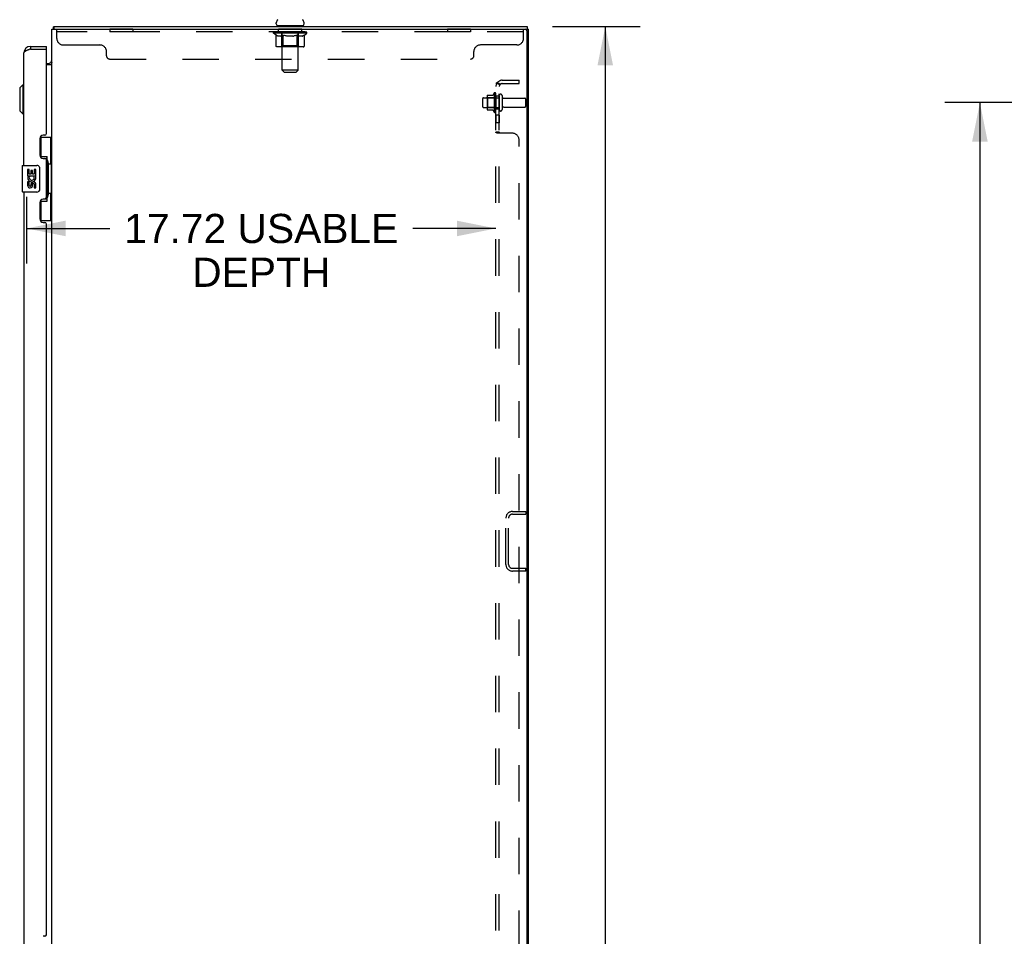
# Model space of a CAD drawing. Header units: inches. Extents: x 0 to 250, y 0 to 162.
# Tile 18 of 21: x 130 to 167, y 88 to 122. Entities that reach past the tile are written whole.
import ezdxf

# ---------------------------------------------------------------- set-up
doc = ezdxf.new("R2010")
doc.units = ezdxf.units.IN
doc.header["$LTSCALE"] = 13.735038
doc.header["$MEASUREMENT"] = 0
doc.linetypes.add('HIDDEN', pattern=[0.2, 0.1, -0.1])
doc.layers.get('0').update_dxf_attribs({"linetype": 'CONTINUOUS'})
for name, color, linetype in [('02___PRT_ALL_AXES', 7, 'CONTINUOUS'), ('DEFAULT_2', 8, 'HIDDEN'), ('DIMENSIONS', 7, 'CONTINUOUS')]:
    doc.layers.add(name, color=color, linetype=linetype)
doc.styles.get("Standard").update_dxf_attribs({"font": 'arial.ttf'})
doc.dimstyles.new('DIMSTYLE_1', dxfattribs={"dimtxt": 1.101741, "dimasz": 1.468988, "dimexe": 0.09, "dimexo": 0.07, "dimgap": 0.0375, "dimtad": 0, "dimtih": 1, "dimtoh": 1, "dimzin": 4, "dimdsep": 46, "dimtxsty": 'Standard', "dimblk": '_FILLED', "dimblk1": '_FILLED', "dimblk2": '_FILLED', "dimcen": 0.09, "dimazin": 1, "dimtfac": 1, "dimtdec": 3, "dimtofl": 0, "dimtmove": 0, "dimatfit": 3, "dimldrblk": '_FILLED', "dimfxl": 1, "dimtolj": 1, "dimtzin": 4, "dimarcsym": 0})

# ---------------------------------------------------------------- blocks, each defined once
blk = doc.blocks.new('_FILLED')
at = {"color": 0, "linetype": 'ByBlock'}
blk.add_solid([(0, 0), (-1, 0.2), (-1, -0.2)], dxfattribs=at)
blk = doc.blocks.new('*D2')
at = {"layer": 'DIMENSIONS', "color": 2, "linetype": 'Continuous'}
for p, q in [((174.265, 119.275), (164.98, 119.275)), ((166.303, 119.275), (166.303, 87.251)), ((166.303, 53.025), (166.303, 85.048)), ((174.265, 53.025), (164.98, 53.025))]:
    blk.add_line(p, q, dxfattribs=at)
at = {"layer": 'DIMENSIONS', "color": 2, "linetype": 'Continuous', "xscale": 1.4689880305, "yscale": 1.4689880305, "zscale": 1.4689880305}
for p, rotation in [((166.303, 119.275), 90), ((166.303, 53.025), 270)]:
    blk.add_blockref('_FILLED', p, dxfattribs=dict(at, rotation=rotation))
at = {"layer": 'DIMENSIONS', "color": 2, "linetype": 'Continuous', "insert": (166.303, 86.7), "char_height": 1.1017, "width": 3.84995, "attachment_point": 2, "line_spacing_factor": 0.9}
blk.add_mtext('66.25', dxfattribs=at)
blk = doc.blocks.new('*D16')
at = {"layer": 'DIMENSIONS', "color": 2, "linetype": 'Continuous'}
for p, q in [((150.167, 122.15), (153.477, 122.15)), ((152.155, 122.15), (152.155, 87.251)), ((152.155, 50.15), (152.155, 85.048)), ((150.167, 50.15), (153.477, 50.15))]:
    blk.add_line(p, q, dxfattribs=at)
at = {"layer": 'DIMENSIONS', "color": 2, "linetype": 'Continuous', "xscale": 1.4689880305, "yscale": 1.4689880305, "zscale": 1.4689880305}
for p, rotation in [((152.155, 122.15), 90), ((152.155, 50.15), 270)]:
    blk.add_blockref('_FILLED', p, dxfattribs=dict(at, rotation=rotation))
at = {"layer": 'DIMENSIONS', "color": 2, "linetype": 'Continuous', "insert": (152.155, 86.7), "char_height": 1.1017, "width": 3.84995, "attachment_point": 2, "line_spacing_factor": 0.9}
blk.add_mtext('72.00', dxfattribs=at)
blk = doc.blocks.new('*D21')
at = {"layer": 'DIMENSIONS', "color": 2, "linetype": 'Continuous'}
for p, q in [((130.299, 115.716), (130.299, 113.201)), ((130.299, 114.524), (133.442, 114.524)), ((148.024, 114.524), (144.881, 114.524))]:
    blk.add_line(p, q, dxfattribs=at)
at = {"layer": 'DIMENSIONS', "color": 2, "linetype": 'Continuous', "xscale": 1.4689880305, "yscale": 1.4689880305, "zscale": 1.4689880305, "rotation": 180}
blk.add_blockref('_FILLED', (130.299, 114.524), dxfattribs=at)
at = {"layer": 'DIMENSIONS', "color": 2, "linetype": 'Continuous', "xscale": 1.4689880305, "yscale": 1.4689880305, "zscale": 1.4689880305}
blk.add_blockref('_FILLED', (148.024, 114.524), dxfattribs=at)
at = {"layer": 'DIMENSIONS', "color": 2, "linetype": 'Continuous', "insert": (139.162, 115.074), "char_height": 1.10174, "width": 10.33753, "attachment_point": 2, "line_spacing_factor": 0.9}
blk.add_mtext('17.72 USABLE\\PDEPTH', dxfattribs=at)

msp = doc.modelspace()

# ---------------------------------------------------------------- linework, layer by layer
at = {"color": 3, "linetype": 'Continuous'}
for p, q in [((131.253, 50.254), (131.253, 122.046)), ((131.253, 122.046), (149.201, 122.046)), ((149.201, 50.316), (149.201, 121.983)), ((149.253, 50.254), (149.253, 122.046)), ((130.345, 121.259), (130.333, 121.254)), ((130.356, 121.263), (130.345, 121.259)), ((130.368, 121.268), (130.356, 121.263)), ((130.38, 121.273), (130.368, 121.268)), ((130.398, 121.279), (130.38, 121.273)), ((130.423, 121.289), (130.398, 121.279)), ((130.442, 121.296), (130.423, 121.289)), ((130.442, 121.4), (131.049, 121.4)), ((130.442, 121.296), (131.029, 121.296)), ((131.049, 118.107), (131.049, 121.276)), ((130.195, 116.9), (130.195, 121.153)), ((131.253, 120.702), (131.049, 120.702)), ((130.799, 117.917), (130.799, 117.297)), ((130.989, 118.047), (130.929, 118.047)), ((130.929, 117.167), (130.989, 117.167)), ((131.049, 115.692), (131.049, 117.107)), ((130.195, 115.9), (130.195, 86.65)), ((130.799, 115.502), (130.799, 114.882)), ((130.989, 115.632), (130.929, 115.632)), ((130.929, 114.752), (130.989, 114.752)), ((131.049, 87.857), (131.049, 114.692)), ((130.989, 87.797), (130.929, 87.797))]:
    msp.add_line(p, q, dxfattribs=at)
at = {"color": 7, "linetype": 'Continuous'}
for p, q in [((131.304, 122.053), (131.313, 122.046)), ((131.33, 122.15), (131.33, 122.046)), ((131.33, 122.15), (149.201, 122.15)), ((139.73, 122.249), (139.73, 122.288)), ((139.753, 122.18), (139.753, 122.15)), ((140.753, 122.18), (139.753, 122.18)), ((140.753, 122.18), (140.753, 122.15)), ((140.776, 122.249), (140.776, 122.288)), ((149.201, 122.15), (149.201, 122.046)), ((149.201, 122.046), (149.253, 122.046)), ((130.442, 121.4), (130.442, 121.296)), ((131.049, 121.296), (131.029, 121.296)), ((131.049, 121.296), (131.049, 121.4)), ((131.049, 120.754), (131.111, 120.754)), ((130.038, 119.832), (130.156, 119.95)), ((130.038, 119.832), (130.038, 118.966)), ((130.156, 119.95), (130.156, 118.848)), ((130.156, 119.95), (130.195, 119.95)), ((130.038, 118.966), (130.156, 118.848)), ((130.156, 118.848), (130.195, 118.848)), ((130.813, 117.975), (131.253, 117.975)), ((130.849, 117.195), (130.849, 117.975)), ((131.214, 116.95), (131.214, 117.975)), ((130.849, 117.24), (131.076, 117.24)), ((131.076, 115.56), (131.076, 117.24)), ((130.135, 116.885), (130.135, 115.915)), ((130.15, 116.9), (130.69, 116.9)), ((130.79, 116.8), (130.79, 116)), ((131.113, 117), (131.113, 116.98)), ((131.113, 116.95), (131.113, 115.85)), ((131.236, 116.95), (131.113, 116.95)), ((131.236, 115.85), (131.236, 116.95)), ((130.69, 115.9), (130.15, 115.9)), ((131.236, 115.85), (131.113, 115.85)), ((131.113, 115.819), (131.113, 115.799)), ((131.214, 114.825), (131.214, 115.85)), ((130.849, 114.825), (130.849, 115.605)), ((130.849, 115.56), (131.076, 115.56)), ((130.813, 114.825), (131.253, 114.825))]:
    msp.add_line(p, q, dxfattribs=at)
for points in [[(131.304, 122.053), (131.306, 122.055), (131.307, 122.058), (131.309, 122.062), (131.311, 122.066), (131.312, 122.071), (131.313, 122.076), (131.314, 122.082), (131.315, 122.087), (131.316, 122.092), (131.317, 122.098), (131.317, 122.103), (131.318, 122.114)], [(131.318, 122.114), (131.319, 122.12), (131.319, 122.124), (131.32, 122.129), (131.32, 122.133), (131.321, 122.136), (131.322, 122.14), (131.323, 122.142), (131.324, 122.145), (131.325, 122.147), (131.326, 122.148), (131.328, 122.149), (131.329, 122.149), (131.33, 122.15)], [(131.224, 120.81), (131.224, 120.809), (131.224, 120.809), (131.224, 120.808), (131.225, 120.807), (131.226, 120.806), (131.227, 120.805), (131.228, 120.804), (131.23, 120.803), (131.232, 120.801), (131.235, 120.798)], [(131.235, 120.798), (131.237, 120.797), (131.239, 120.795), (131.241, 120.793), (131.243, 120.792)], [(131.243, 120.792), (131.245, 120.79), (131.247, 120.788), (131.248, 120.786), (131.25, 120.784), (131.251, 120.782)], [(131.04, 117.139), (131.043, 117.142), (131.048, 117.15), (131.053, 117.158), (131.057, 117.166), (131.061, 117.173), (131.064, 117.179), (131.067, 117.185), (131.07, 117.191), (131.072, 117.196), (131.073, 117.2), (131.075, 117.205), (131.076, 117.209), (131.076, 117.212), (131.076, 117.216)], [(130.784, 116.836), (130.786, 116.83), (130.787, 116.824), (130.789, 116.818), (130.789, 116.812), (130.79, 116.806), (130.79, 116.8)], [(130.79, 116), (130.79, 115.993), (130.789, 115.987), (130.789, 115.981), (130.787, 115.975), (130.786, 115.969), (130.784, 115.963)], [(131.076, 115.583), (131.076, 115.587), (131.076, 115.59), (131.075, 115.594), (131.073, 115.599), (131.072, 115.603), (131.07, 115.609), (131.067, 115.614), (131.064, 115.62), (131.061, 115.627), (131.057, 115.633), (131.053, 115.641), (131.048, 115.649), (131.043, 115.657), (131.04, 115.661)]]:
    msp.add_lwpolyline(points, dxfattribs=at)
at = {"color": 3, "linetype": 'Continuous'}
msp.add_lwpolyline([(130.333, 121.254), (130.328, 121.252), (130.322, 121.25), (130.317, 121.247), (130.311, 121.245), (130.306, 121.243), (130.301, 121.24), (130.296, 121.238), (130.291, 121.236), (130.286, 121.234), (130.281, 121.231), (130.277, 121.229), (130.272, 121.227), (130.268, 121.224), (130.263, 121.222), (130.259, 121.22), (130.255, 121.217), (130.251, 121.215), (130.247, 121.213), (130.243, 121.211), (130.24, 121.208), (130.236, 121.206), (130.233, 121.204), (130.229, 121.201), (130.226, 121.199), (130.223, 121.197), (130.221, 121.194), (130.218, 121.192), (130.215, 121.19), (130.213, 121.188), (130.211, 121.185), (130.209, 121.183), (130.207, 121.181), (130.205, 121.178), (130.203, 121.176), (130.202, 121.174), (130.2, 121.171), (130.199, 121.169), (130.198, 121.167), (130.197, 121.165), (130.197, 121.162), (130.196, 121.16), (130.196, 121.158), (130.195, 121.155), (130.195, 121.153)], dxfattribs=at)
at = {"color": 7, "linetype": 'Continuous'}
for centre, radius, start, end in [((139.874, 122.288), 0.144, 124.6626, 180), ((140.633, 122.288), 0.144, 0, 55.3374), ((131.5, 121.903), 0.246, 142.6059, 144.6695), ((139.799, 122.249), 0.069, 180, 270), ((140.707, 122.249), 0.069, 270, 360), ((130.442, 121.153), 0.142, 90, 131.3657), ((130.359, 121.01), 0.26, 87.4128, 90), ((131.111, 120.896), 0.142, 270, 360), ((130.15, 116.885), 0.015, 90, 180), ((130.69, 116.8), 0.1, 21.205, 90), ((130.15, 115.915), 0.015, 180, 270), ((130.69, 116), 0.1, 270, 338.7946)]:
    msp.add_arc(centre, radius, start, end, dxfattribs=at)
at = {"color": 3, "linetype": 'Continuous'}
for centre, radius, start, end in [((149.139, 121.983), 0.0625, 0, 90), ((130.442, 121.153), 0.246, 90, 180), ((131.029, 121.276), 0.02, 0, 90), ((130.929, 117.917), 0.13, 90, 180), ((130.989, 118.107), 0.06, 270, 360), ((130.929, 117.297), 0.13, 180, 270), ((130.989, 117.107), 0.06, 0, 90), ((130.989, 115.692), 0.06, 270, 360), ((130.929, 115.502), 0.13, 90, 180), ((130.929, 114.882), 0.13, 180, 270), ((130.989, 114.692), 0.06, 0, 90), ((130.989, 87.857), 0.06, 270, 360)]:
    msp.add_arc(centre, radius, start, end, dxfattribs=at)
at = {"color": 7, "linetype": 'Continuous'}
for centre, start_param, end_param in [((131.009, 116.99), -1.51401, -0.699287), ((131.009, 116.99), -2.442306, -1.627583), ((131.009, 115.809), -1.51401, -0.699287), ((131.009, 115.809), -2.442306, -1.627583)]:
    msp.add_ellipse(centre, major_axis=(0, 0.18), ratio=0.579493, start_param=start_param, end_param=end_param, dxfattribs=at)
at = {"layer": '02___PRT_ALL_AXES', "color": 8, "linetype": 'HIDDEN'}
for p, q in [((133.441, 122.046), (133.441, 121.942)), ((134.316, 122.046), (133.441, 122.046)), ((134.316, 122.046), (134.316, 121.942)), ((139.816, 121.942), (139.816, 122.046)), ((140.691, 122.046), (139.816, 122.046)), ((140.691, 121.942), (140.691, 122.046)), ((146.191, 122.046), (146.191, 121.942)), ((147.066, 122.046), (146.191, 122.046)), ((147.066, 122.046), (147.066, 121.942)), ((134.316, 121.942), (133.441, 121.942)), ((140.691, 121.942), (139.816, 121.942)), ((147.066, 121.942), (146.191, 121.942)), ((147.554, 119.458), (148.149, 119.458)), ((147.954, 119.63), (147.954, 118.919)), ((148.024, 119.525), (148.024, 119.609)), ((148.024, 119.525), (148.024, 119.025)), ((148.149, 119.525), (148.024, 119.525)), ((148.149, 119.525), (148.149, 119.025)), ((148.318, 119.441), (149.119, 119.441)), ((147.554, 119.092), (148.149, 119.092)), ((148.024, 118.94), (148.024, 119.025)), ((148.149, 119.025), (148.024, 119.025)), ((148.318, 119.109), (149.119, 119.109)), ((148.024, 118.796), (148.024, 118.515)), ((148.149, 118.796), (148.024, 118.796)), ((148.149, 118.796), (148.149, 118.515)), ((148.149, 118.515), (148.024, 118.515))]:
    msp.add_line(p, q, dxfattribs=at)
at = {"layer": '02___PRT_ALL_AXES', "color": 7, "linetype": 'Continuous'}
for p, q in [((130.338, 116.745), (130.338, 116.515)), ((130.401, 116.745), (130.338, 116.745)), ((130.338, 116.515), (130.6, 116.515)), ((130.409, 116.479), (130.351, 116.504)), ((130.401, 116.578), (130.401, 116.745)), ((130.464, 116.578), (130.401, 116.578)), ((130.464, 116.714), (130.464, 116.578)), ((130.525, 116.714), (130.464, 116.714)), ((130.525, 116.578), (130.525, 116.714)), ((130.59, 116.578), (130.525, 116.578)), ((130.6, 116.515), (130.573, 116.496)), ((130.59, 116.745), (130.59, 116.578)), ((130.653, 116.745), (130.59, 116.745)), ((130.634, 116.515), (130.653, 116.515)), ((130.653, 116.515), (130.653, 116.745)), ((130.338, 116.284), (130.338, 116.148)), ((130.401, 116.284), (130.338, 116.284)), ((130.401, 116.148), (130.401, 116.284)), ((130.464, 116.19), (130.464, 116.148)), ((130.525, 116.128), (130.525, 116.197)), ((130.59, 116.19), (130.59, 116.054)), ((130.59, 116.054), (130.653, 116.054)), ((130.653, 116.054), (130.653, 116.19))]:
    msp.add_line(p, q, dxfattribs=at)
at = {"layer": '02___PRT_ALL_AXES', "color": 8, "linetype": 'HIDDEN'}
for centre, radius, start, end in [((148.554, 119.275), 0.698, 149.3369, 156.0321), ((147.986, 119.609), 0.0384, 0, 145.5503), ((148.554, 119.275), 0.698, 203.9679, 210.6631), ((147.986, 118.94), 0.0384, 214.4497, 360)]:
    msp.add_arc(centre, radius, start, end, dxfattribs=at)
at = {"layer": '02___PRT_ALL_AXES', "color": 7, "linetype": 'Continuous'}
for centre, radius, start, end in [((130.495, 116.442), 0.157, 156.5966, 341.8791), ((130.495, 116.442), 0.0943, 156.5966, 35.1122), ((130.495, 116.442), 0.157, 25.737, 27.8532), ((130.499, 116.442), 0.154, 341.4199, 26.1963), ((130.433, 116.148), 0.0943, 180, 248.6704), ((130.433, 116.148), 0.0943, 248.6999, 347.4338), ((130.433, 116.148), 0.0314, 180, 0.0485), ((130.558, 116.19), 0.0943, 0, 180), ((130.559, 116.185), 0.0362, 83.4285, 161.7628), ((130.558, 116.19), 0.0314, 0, 81.2295)]:
    msp.add_arc(centre, radius, start, end, dxfattribs=at)
at = {"layer": 'DEFAULT_2', "color": 8, "linetype": 'HIDDEN'}
for p, q in [((131.441, 121.701), (131.441, 122.046)), ((139.941, 122.18), (139.941, 122.15)), ((139.953, 120.499), (139.953, 122.145)), ((140.553, 120.499), (140.553, 122.145)), ((140.566, 122.18), (140.566, 122.15)), ((149.066, 121.701), (149.066, 122.046)), ((149.066, 121.942), (131.441, 121.942)), ((139.62, 121.893), (139.62, 121.94)), ((139.719, 121.823), (139.62, 121.893)), ((140.887, 121.893), (139.62, 121.893)), ((139.63, 121.933), (139.63, 121.94)), ((139.638, 121.93), (139.638, 121.933)), ((139.638, 121.93), (140.868, 121.93)), ((139.647, 121.93), (139.647, 121.933)), ((139.648, 121.93), (139.648, 121.933)), ((139.658, 121.933), (139.658, 121.94)), ((139.674, 121.93), (139.674, 121.933)), ((139.676, 121.93), (139.676, 121.933)), ((139.705, 121.933), (139.705, 121.94)), ((139.719, 121.93), (139.719, 121.933)), ((139.719, 121.418), (139.719, 121.823)), ((139.719, 121.823), (139.733, 121.814)), ((139.722, 121.93), (139.722, 121.933)), ((139.926, 121.933), (139.725, 121.933)), ((139.747, 121.805), (139.733, 121.814)), ((139.761, 121.798), (139.747, 121.806)), ((139.774, 121.791), (139.761, 121.798)), ((139.768, 121.933), (139.768, 121.94)), ((139.77, 121.93), (139.77, 121.933)), ((139.77, 121.93), (139.77, 121.933)), ((139.773, 121.93), (139.773, 121.933)), ((139.788, 121.786), (139.774, 121.792)), ((139.78, 121.93), (139.78, 121.933)), ((139.781, 121.93), (139.781, 121.933)), ((139.784, 121.93), (139.784, 121.933)), ((139.787, 121.93), (139.787, 121.934)), ((139.801, 121.781), (139.787, 121.786)), ((139.792, 121.93), (139.792, 121.933)), ((139.905, 121.781), (139.801, 121.781)), ((139.806, 121.93), (139.806, 121.933)), ((139.824, 121.93), (139.824, 121.935)), ((139.824, 121.93), (139.824, 121.933)), ((139.845, 121.93), (139.845, 121.933)), ((139.845, 121.93), (139.845, 121.933)), ((139.846, 121.933), (139.846, 121.94)), ((139.856, 121.93), (139.856, 121.933)), ((139.86, 121.93), (139.86, 121.933)), ((139.869, 121.93), (139.869, 121.933)), ((139.881, 121.93), (139.881, 121.937)), ((139.896, 121.93), (139.896, 121.933)), ((139.899, 121.93), (139.899, 121.933)), ((139.905, 121.781), (139.918, 121.786)), ((139.932, 121.792), (139.918, 121.786)), ((139.926, 121.93), (139.926, 121.933)), ((139.993, 121.933), (139.931, 121.933)), ((139.945, 121.798), (139.932, 121.792)), ((139.937, 121.933), (139.937, 121.94)), ((139.941, 121.421), (139.941, 121.89)), ((139.943, 121.93), (139.943, 121.933)), ((139.959, 121.806), (139.945, 121.798)), ((139.948, 121.93), (139.948, 121.933)), ((139.954, 121.93), (139.954, 121.938)), ((139.958, 121.93), (139.958, 121.933)), ((139.973, 121.814), (139.959, 121.806)), ((139.969, 121.93), (139.969, 121.933)), ((139.987, 121.824), (139.973, 121.814)), ((139.987, 121.418), (139.987, 121.824)), ((139.987, 121.824), (140.016, 121.814)), ((139.993, 121.93), (139.993, 121.933)), ((140.068, 121.933), (140.009, 121.933)), ((140.044, 121.806), (140.015, 121.814)), ((140.029, 121.93), (140.029, 121.933)), ((140.037, 121.933), (140.037, 121.94)), ((140.04, 121.93), (140.04, 121.933)), ((140.043, 121.93), (140.043, 121.939)), ((140.072, 121.798), (140.044, 121.806)), ((140.046, 121.93), (140.046, 121.933)), ((140.053, 121.93), (140.053, 121.933)), ((140.068, 121.93), (140.068, 121.933)), ((140.1, 121.791), (140.072, 121.798)), ((140.149, 121.933), (140.094, 121.933)), ((140.127, 121.786), (140.099, 121.791)), ((140.107, 121.93), (140.107, 121.933)), ((140.154, 121.781), (140.127, 121.786)), ((140.139, 121.933), (140.253, 121.94)), ((140.143, 121.933), (140.143, 121.94)), ((140.144, 121.939), (140.143, 121.94)), ((140.144, 121.933), (140.144, 121.939)), ((140.144, 121.93), (140.144, 121.933)), ((140.148, 121.93), (140.148, 121.933)), ((140.149, 121.93), (140.149, 121.933)), ((140.149, 121.93), (140.149, 121.933)), ((140.352, 121.781), (140.154, 121.781)), ((140.232, 121.933), (140.184, 121.933)), ((140.19, 121.93), (140.19, 121.933)), ((140.232, 121.93), (140.232, 121.933)), ((140.251, 121.933), (140.251, 121.933)), ((140.251, 121.93), (140.251, 121.933)), ((140.251, 121.93), (140.251, 121.933)), ((140.253, 121.933), (140.253, 121.94)), ((140.253, 121.94), (140.368, 121.933)), ((140.256, 121.93), (140.256, 121.933)), ((140.256, 121.93), (140.256, 121.933)), ((140.256, 121.933), (140.256, 121.933)), ((140.274, 121.93), (140.274, 121.933)), ((140.274, 121.933), (140.322, 121.933)), ((140.317, 121.93), (140.317, 121.933)), ((140.352, 121.781), (140.38, 121.786)), ((140.357, 121.93), (140.357, 121.933)), ((140.358, 121.93), (140.358, 121.933)), ((140.358, 121.933), (140.412, 121.933)), ((140.359, 121.93), (140.359, 121.933)), ((140.363, 121.933), (140.363, 121.94)), ((140.363, 121.939), (140.363, 121.94)), ((140.363, 121.933), (140.363, 121.939)), ((140.363, 121.93), (140.363, 121.933)), ((140.408, 121.792), (140.38, 121.786)), ((140.399, 121.93), (140.399, 121.933)), ((140.436, 121.798), (140.408, 121.792)), ((140.465, 121.806), (140.436, 121.798)), ((140.438, 121.93), (140.438, 121.933)), ((140.438, 121.933), (140.497, 121.933)), ((140.454, 121.93), (140.454, 121.933)), ((140.461, 121.93), (140.461, 121.933)), ((140.464, 121.93), (140.464, 121.939)), ((140.493, 121.815), (140.464, 121.806)), ((140.466, 121.93), (140.466, 121.933)), ((140.47, 121.933), (140.47, 121.94)), ((140.477, 121.93), (140.477, 121.933)), ((140.522, 121.825), (140.493, 121.815)), ((140.513, 121.93), (140.513, 121.933)), ((140.513, 121.933), (140.575, 121.933)), ((140.522, 121.418), (140.522, 121.825)), ((140.522, 121.825), (140.537, 121.815)), ((140.537, 121.93), (140.537, 121.933)), ((140.552, 121.806), (140.537, 121.815)), ((140.548, 121.93), (140.548, 121.933)), ((140.566, 121.798), (140.551, 121.806)), ((140.552, 121.93), (140.552, 121.938)), ((140.558, 121.93), (140.558, 121.933)), ((140.563, 121.93), (140.563, 121.933)), ((140.566, 121.421), (140.566, 121.89)), ((140.58, 121.791), (140.566, 121.798)), ((140.57, 121.933), (140.57, 121.94)), ((140.58, 121.93), (140.58, 121.933)), ((140.58, 121.933), (140.887, 121.933)), ((140.595, 121.786), (140.58, 121.791)), ((140.609, 121.781), (140.594, 121.786)), ((140.607, 121.93), (140.607, 121.933)), ((140.703, 121.781), (140.609, 121.781)), ((140.611, 121.93), (140.611, 121.933)), ((140.626, 121.93), (140.626, 121.937)), ((140.637, 121.93), (140.637, 121.933)), ((140.647, 121.93), (140.647, 121.933)), ((140.651, 121.93), (140.651, 121.933)), ((140.66, 121.933), (140.66, 121.94)), ((140.662, 121.93), (140.662, 121.933)), ((140.662, 121.93), (140.662, 121.933)), ((140.682, 121.93), (140.682, 121.935)), ((140.683, 121.93), (140.683, 121.933)), ((140.701, 121.93), (140.701, 121.933)), ((140.703, 121.781), (140.717, 121.786)), ((140.715, 121.93), (140.715, 121.933)), ((140.731, 121.792), (140.717, 121.786)), ((140.719, 121.93), (140.719, 121.934)), ((140.723, 121.93), (140.723, 121.933)), ((140.726, 121.93), (140.726, 121.933)), ((140.726, 121.93), (140.726, 121.933)), ((140.746, 121.798), (140.731, 121.791)), ((140.733, 121.93), (140.733, 121.933)), ((140.736, 121.93), (140.736, 121.933)), ((140.737, 121.93), (140.737, 121.933)), ((140.738, 121.933), (140.738, 121.94)), ((140.76, 121.806), (140.745, 121.798)), ((140.775, 121.815), (140.76, 121.806)), ((140.765, 121.936), (140.886, 121.937)), ((140.765, 121.933), (140.765, 121.936)), ((140.79, 121.825), (140.775, 121.815)), ((140.785, 121.93), (140.785, 121.933)), ((140.787, 121.93), (140.787, 121.933)), ((140.79, 121.825), (140.887, 121.893)), ((140.79, 121.418), (140.79, 121.825)), ((140.802, 121.933), (140.802, 121.94)), ((140.83, 121.93), (140.83, 121.933)), ((140.832, 121.93), (140.832, 121.933)), ((140.848, 121.933), (140.848, 121.94)), ((140.858, 121.93), (140.858, 121.933)), ((140.859, 121.93), (140.859, 121.933)), ((140.868, 121.93), (140.868, 121.933)), ((140.877, 121.933), (140.877, 121.94)), ((140.886, 121.933), (140.886, 121.937)), ((140.887, 121.893), (140.887, 121.933)), ((131.691, 121.451), (133.066, 121.451)), ((140.747, 121.381), (139.762, 121.381)), ((139.941, 121.421), (139.901, 121.381)), ((140.566, 121.421), (139.941, 121.421)), ((139.998, 121.386), (139.996, 121.388)), ((140.003, 121.382), (140.001, 121.384)), ((140.006, 121.382), (140.003, 121.382)), ((140.008, 121.381), (140.006, 121.382)), ((140.566, 121.421), (140.606, 121.381)), ((148.816, 121.451), (147.441, 121.451)), ((133.316, 121.046), (133.316, 121.201)), ((133.441, 120.921), (147.066, 120.921)), ((147.191, 121.046), (147.191, 121.201)), ((140.022, 120.43), (139.953, 120.499)), ((140.553, 120.499), (139.953, 120.499)), ((140.484, 120.43), (140.553, 120.499)), ((140.022, 120.43), (140.484, 120.43)), ((148.261, 120.118), (148.899, 120.118)), ((148.899, 119.993), (148.899, 120.118)), ((148.024, 52.306), (148.024, 119.993)), ((148.149, 119.993), (148.024, 119.993)), ((148.078, 120.032), (148.175, 119.952)), ((148.149, 52.306), (148.149, 119.993)), ((148.15, 119.973), (148.149, 119.974)), ((148.261, 119.993), (148.899, 119.993)), ((147.524, 119.122), (147.524, 119.428)), ((147.688, 119.53), (147.688, 119.019)), ((147.708, 119.458), (147.688, 119.478)), ((147.699, 119.552), (147.926, 119.552)), ((147.708, 119.458), (147.708, 119.091)), ((148.004, 119.458), (147.708, 119.458)), ((148.004, 119.458), (148.024, 119.478)), ((148.004, 119.458), (148.004, 119.091)), ((148.255, 119.539), (148.255, 119.01)), ((149.149, 119.139), (149.149, 119.411)), ((147.708, 119.091), (147.688, 119.071)), ((148.004, 119.091), (147.708, 119.091)), ((148.004, 119.091), (148.024, 119.071)), ((147.699, 118.997), (147.926, 118.997)), ((148.149, 118.154), (148.024, 118.154)), ((148.649, 118.118), (148.078, 118.118)), ((148.149, 118.152), (148.149, 118.154)), ((148.899, 54.431), (148.899, 117.868)), ((148.646, 103.837), (149.149, 103.837)), ((149.149, 103.837), (149.149, 103.733)), ((148.399, 101.834), (148.399, 103.591)), ((148.503, 101.834), (148.503, 103.591)), ((148.646, 103.733), (149.149, 103.733)), ((148.646, 101.691), (149.149, 101.691)), ((149.149, 101.587), (148.646, 101.587)), ((149.149, 101.587), (149.149, 101.691))]:
    msp.add_line(p, q, dxfattribs=at)
for points in [[(139.762, 121.381), (139.757, 121.382), (139.752, 121.382), (139.747, 121.384), (139.742, 121.386), (139.737, 121.388), (139.733, 121.391), (139.729, 121.395), (139.726, 121.399), (139.723, 121.403), (139.721, 121.408), (139.72, 121.413), (139.719, 121.418)], [(139.988, 121.408), (139.987, 121.413), (139.987, 121.418)], [(139.989, 121.403), (139.988, 121.408), (139.987, 121.413), (139.987, 121.418)], [(140.001, 121.384), (139.998, 121.386), (139.996, 121.388), (139.994, 121.391), (139.992, 121.395), (139.99, 121.399), (139.989, 121.403)], [(139.994, 121.391), (139.992, 121.395), (139.99, 121.399)], [(140.501, 121.381), (140.503, 121.382), (140.506, 121.382), (140.508, 121.384), (140.511, 121.386), (140.513, 121.388), (140.515, 121.391), (140.517, 121.395), (140.519, 121.399), (140.52, 121.403), (140.521, 121.408), (140.522, 121.413), (140.522, 121.418)], [(140.747, 121.381), (140.752, 121.382), (140.757, 121.382), (140.762, 121.384), (140.767, 121.386), (140.772, 121.388), (140.776, 121.391), (140.78, 121.395), (140.783, 121.399), (140.786, 121.403), (140.788, 121.408), (140.789, 121.413), (140.79, 121.418)], [(148.055, 120.017), (148.047, 120.014), (148.044, 120.012), (148.04, 120.01), (148.037, 120.009), (148.034, 120.007), (148.031, 120.005), (148.029, 120.003), (148.027, 120.001), (148.026, 119.999), (148.025, 119.997), (148.024, 119.995), (148.024, 119.993)], [(148.078, 120.032), (148.076, 120.029), (148.073, 120.027), (148.07, 120.025), (148.067, 120.023), (148.063, 120.021), (148.059, 120.019), (148.055, 120.017)], [(148.093, 119.993), (148.092, 119.993), (148.092, 119.993), (148.091, 119.993), (148.091, 119.993), (148.09, 119.993), (148.09, 119.993), (148.09, 119.993), (148.09, 119.993)], [(148.09, 119.993), (148.09, 119.993), (148.09, 119.993), (148.09, 119.993), (148.09, 119.993), (148.091, 119.993), (148.091, 119.993), (148.092, 119.993), (148.092, 119.993), (148.093, 119.993), (148.094, 119.993), (148.094, 119.993), (148.095, 119.993), (148.096, 119.992), (148.096, 119.992), (148.097, 119.992), (148.098, 119.992), (148.099, 119.992), (148.099, 119.992), (148.1, 119.992), (148.101, 119.991), (148.102, 119.991), (148.103, 119.991), (148.103, 119.991), (148.104, 119.991), (148.105, 119.99), (148.106, 119.99), (148.107, 119.99), (148.108, 119.99), (148.109, 119.989), (148.11, 119.989), (148.11, 119.989), (148.111, 119.989), (148.112, 119.988), (148.113, 119.988), (148.114, 119.988), (148.115, 119.987), (148.116, 119.987), (148.117, 119.987), (148.118, 119.986), (148.119, 119.986), (148.12, 119.986), (148.121, 119.985), (148.122, 119.985), (148.123, 119.985), (148.124, 119.984), (148.125, 119.984), (148.126, 119.983), (148.128, 119.983), (148.129, 119.983), (148.13, 119.982), (148.131, 119.982), (148.132, 119.981), (148.133, 119.981), (148.134, 119.98), (148.135, 119.98), (148.136, 119.98), (148.137, 119.979), (148.138, 119.979), (148.139, 119.978), (148.139, 119.978), (148.14, 119.977), (148.141, 119.977), (148.142, 119.977), (148.143, 119.976), (148.144, 119.976), (148.144, 119.975), (148.145, 119.975), (148.146, 119.975), (148.147, 119.974), (148.147, 119.974), (148.148, 119.973), (148.149, 119.973), (148.149, 119.973), (148.15, 119.972), (148.151, 119.972), (148.151, 119.972), (148.152, 119.971), (148.152, 119.971), (148.153, 119.971), (148.153, 119.971)], [(148.164, 119.97), (148.162, 119.972), (148.16, 119.974), (148.158, 119.976), (148.156, 119.979), (148.154, 119.981), (148.153, 119.983), (148.152, 119.986), (148.151, 119.988), (148.15, 119.99), (148.149, 119.992), (148.149, 119.993)], [(148.153, 119.971), (148.153, 119.97), (148.153, 119.97), (148.153, 119.97), (148.153, 119.97), (148.153, 119.97), (148.153, 119.971), (148.153, 119.971), (148.152, 119.971), (148.152, 119.972), (148.151, 119.972), (148.151, 119.972), (148.15, 119.973), (148.15, 119.973)], [(148.175, 119.952), (148.175, 119.953), (148.175, 119.954), (148.175, 119.955), (148.175, 119.956), (148.175, 119.957), (148.174, 119.958), (148.173, 119.959), (148.172, 119.961), (148.17, 119.962), (148.169, 119.964), (148.167, 119.966), (148.164, 119.97)], [(148.027, 118.147), (148.026, 118.149), (148.025, 118.15), (148.024, 118.152), (148.024, 118.154)], [(148.037, 118.139), (148.034, 118.141), (148.031, 118.143), (148.029, 118.145), (148.027, 118.147), (148.026, 118.149), (148.025, 118.15), (148.024, 118.152), (148.024, 118.154)], [(148.044, 118.135), (148.04, 118.137), (148.037, 118.139), (148.034, 118.141), (148.031, 118.143), (148.029, 118.145)], [(148.051, 118.132), (148.047, 118.134), (148.044, 118.135)], [(148.078, 118.118), (148.076, 118.12), (148.073, 118.122), (148.07, 118.124), (148.067, 118.125), (148.063, 118.127), (148.059, 118.129), (148.051, 118.132)], [(148.078, 118.118), (148.076, 118.12), (148.073, 118.122), (148.07, 118.124)], [(148.156, 118.143), (148.154, 118.145), (148.153, 118.146), (148.152, 118.148), (148.151, 118.149), (148.15, 118.151), (148.149, 118.152), (148.149, 118.154)], [(148.16, 118.141), (148.158, 118.142), (148.156, 118.143), (148.154, 118.145), (148.153, 118.146), (148.152, 118.148), (148.151, 118.149), (148.15, 118.151)], [(148.175, 118.118), (148.175, 118.12), (148.175, 118.122), (148.175, 118.124), (148.175, 118.125), (148.175, 118.127), (148.174, 118.128), (148.173, 118.13), (148.172, 118.131), (148.17, 118.133), (148.169, 118.134), (148.167, 118.135), (148.166, 118.137), (148.164, 118.138), (148.16, 118.141)], [(148.175, 118.118), (148.175, 118.12), (148.175, 118.122), (148.175, 118.124), (148.175, 118.125), (148.175, 118.127), (148.174, 118.128), (148.173, 118.13), (148.172, 118.131), (148.17, 118.133), (148.169, 118.134), (148.167, 118.135), (148.166, 118.137)]]:
    msp.add_lwpolyline(points, dxfattribs=at)
for centre, radius, start, end in [((139.919, 122.145), 0.0345, 0, 90), ((140.588, 122.145), 0.0345, 90, 180), ((131.691, 121.701), 0.25, 180, 270), ((139.901, 121.89), 0.0398, 0, 90), ((140.606, 121.89), 0.0398, 90, 180), ((148.816, 121.701), 0.25, 270, 360), ((133.066, 121.201), 0.25, 0, 90), ((147.441, 121.201), 0.25, 90, 180), ((133.441, 121.046), 0.125, 180, 270), ((147.066, 121.046), 0.125, 270, 360), ((148.261, 119.881), 0.237, 90, 180), ((148.261, 119.881), 0.112, 90, 180), ((147.554, 119.428), 0.03, 90, 180), ((147.83, 119.53), 0.141, 174.7919, 180), ((147.699, 119.542), 0.01, 90, 174.8062), ((147.908, 119.562), 0.01, 270, 336.0321), ((148.202, 119.539), 0.053, 0, 180), ((148.318, 119.503), 0.0625, 180, 270), ((149.119, 119.411), 0.03, 360, 90), ((147.554, 119.122), 0.03, 180, 270), ((147.83, 119.019), 0.141, 180, 185.2081), ((147.699, 119.007), 0.01, 185.1938, 270), ((148.202, 119.01), 0.053, 180, 360), ((148.318, 119.046), 0.0625, 90, 180), ((149.119, 119.139), 0.03, 270, 0), ((147.908, 118.987), 0.01, 23.9679, 90), ((148.649, 117.868), 0.25, 0, 90), ((148.646, 103.591), 0.246, 90, 180), ((148.646, 103.591), 0.142, 90, 180), ((148.646, 101.834), 0.246, 180, 270), ((148.646, 101.834), 0.142, 180, 270)]:
    msp.add_arc(centre, radius, start, end, dxfattribs=at)
for centre, major_axis, ratio, start_param, end_param in [((140.253, 121.94), (0.633, 0.007), 0.05963, 2.96643, 3.140963), ((139.6, 121.928), (0.198, 0), 0.060556, 0.430652, 1.470503), ((140.253, 121.94), (0.633, 0), 0.060556, -3.141593, -2.96706), ((139.6, 121.921), (0.198, 0.002), 0.05963, 1.376596, 1.469874), ((140.253, 121.94), (0.633, 0.013), 0.05688, 2.791345, 2.965878), ((139.644, 121.928), (0.198, -0.002), 0.05963, 0.605815, 1.645666), ((139.576, 121.928), (0.198, 0.002), 0.05963, 0.25549, 1.295341), ((140.253, 121.94), (0.633, -0.007), 0.05963, -2.96643, -2.791898), ((139.644, 121.921), (0.198, 0), 0.060556, 1.551758, 1.645036), ((139.576, 121.921), (0.198, 0.004), 0.05688, 1.20151, 1.294789), ((139.646, 121.923), (0.164, 0.002), 0.05963, 1.065228, 1.614276), ((139.626, 121.923), (0.164, 0.003), 0.05688, 0.890143, 1.43919), ((139.684, 121.923), (0.164, 0), 0.060556, 1.240391, 1.789438), ((140.253, 121.94), (0.633, 0.019), 0.052395, 2.616403, 2.790936), ((139.707, 121.928), (0.198, -0.004), 0.05688, 0.7809, 1.820751), ((139.572, 121.928), (0.198, 0.004), 0.05688, 0.080405, 1.120256), ((140.253, 121.94), (0.633, -0.013), 0.05688, -2.791345, -2.616812), ((139.707, 121.921), (0.198, -0.002), 0.05963, 1.72692, 1.820198), ((139.572, 121.921), (0.198, 0.006), 0.052395, 1.026568, 1.119847), ((139.625, 121.923), (0.164, 0.005), 0.052395, 0.715201, 1.264248), ((139.739, 121.923), (0.164, -0.002), 0.05963, 1.415553, 1.9646), ((140.253, 121.94), (0.633, 0.025), 0.046319, 2.441654, 2.616187), ((139.786, 121.928), (0.198, -0.006), 0.052395, 0.955842, 1.995693), ((139.589, 121.928), (0.198, 0.006), 0.052395, -0.094537, 0.945314), ((140.253, 121.94), (0.633, -0.019), 0.052395, -2.616403, -2.44187), ((139.786, 121.921), (0.198, -0.004), 0.05688, 1.902006, 1.995284), ((139.589, 121.921), (0.198, 0.008), 0.046319, 0.851819, 0.945098), ((139.644, 121.923), (0.164, 0.006), 0.046319, 0.540452, 1.089499), ((139.81, 121.923), (0.164, -0.003), 0.05688, 1.590638, 2.139686), ((140.253, 121.94), (0.633, 0.029), 0.038841, 2.267123, 2.441656), ((139.88, 121.928), (0.198, -0.008), 0.046319, 1.130591, 2.170442), ((139.626, 121.928), (0.198, 0.008), 0.046319, -0.269286, 0.770565), ((140.253, 121.94), (0.633, -0.025), 0.046319, -2.441654, -2.267121), ((139.88, 121.921), (0.198, -0.006), 0.052395, 2.076947, 2.170226), ((139.626, 121.921), (0.198, 0.009), 0.038841, 0.677289, 0.770567), ((139.681, 121.923), (0.164, 0.008), 0.038841, 0.365921, 0.914969), ((139.895, 121.923), (0.164, -0.005), 0.052395, 1.76558, 2.314627), ((139.985, 121.928), (0.198, -0.009), 0.038841, 1.305122, 2.344973), ((140.253, 121.94), (0.633, 0.033), 0.030195, 2.09281, 2.267343), ((139.682, 121.928), (0.198, 0.009), 0.038841, -0.443817, 0.596034), ((140.253, 121.94), (0.633, -0.029), 0.038841, -2.267123, -2.092591), ((139.985, 121.921), (0.198, -0.008), 0.046319, 2.251696, 2.344975), ((139.682, 121.921), (0.198, 0.01), 0.030195, 0.502975, 0.596254), ((139.735, 121.923), (0.164, 0.009), 0.030195, 0.191608, 0.740655), ((139.99, 121.923), (0.164, -0.006), 0.046319, 1.940329, 2.489376), ((139.756, 121.928), (0.198, 0.01), 0.030195, -0.61813, 0.421721), ((140.098, 121.928), (0.198, -0.01), 0.030195, 1.479435, 2.519286), ((140.253, 121.94), (0.633, 0.036), 0.020645, 1.918687, 2.09322), ((140.253, 121.94), (0.633, -0.033), 0.030195, -2.09281, -1.918277), ((140.098, 121.921), (0.198, -0.009), 0.038841, 2.426227, 2.519505), ((139.756, 121.921), (0.198, 0.011), 0.020645, 0.328852, 0.422131), ((139.805, 121.923), (0.164, 0.009), 0.020645, 0.017485, 0.566532), ((140.094, 121.923), (0.164, -0.008), 0.038841, 2.11486, 2.663907), ((139.845, 121.928), (0.198, 0.011), 0.020645, -0.792253, 0.247598), ((140.215, 121.928), (0.198, -0.011), 0.020645, 1.653558, 2.693409), ((140.253, 121.94), (0.633, 0.038), 0.010478, 1.744704, 1.919237), ((140.253, 121.94), (0.633, -0.036), 0.020645, -1.918687, -1.744154), ((140.215, 121.921), (0.198, -0.01), 0.030195, 2.60054, 2.693819), ((139.845, 121.921), (0.198, 0.012), 0.010478, 0.154869, 0.248148), ((139.889, 121.923), (0.164, 0.01), 0.010478, 6.126688, 6.675735), ((140.202, 121.923), (0.164, -0.009), 0.030195, 2.289173, 2.83822), ((139.946, 121.928), (0.198, 0.012), 0.010478, -0.966236, -0.000846), ((140.334, 121.928), (0.198, -0.012), 0.010478, 1.827541, 2.867392), ((140.253, 121.94), (0.633, -0.038), 0.010478, -1.744704, -1.570171), ((140.334, 121.921), (0.198, -0.011), 0.020645, 2.774664, 2.867942), ((140.312, 121.923), (0.164, -0.009), 0.020645, 2.463296, 3.012344), ((140.173, 121.928), (0.198, 0.012), 0.010478, 0.274201, 1.314052), ((140.086, 121.923), (0.164, 0.01), 0.010478, -0.000483, 0.504314), ((140.056, 121.921), (0.198, 0.012), 0.010478, 0.099668, 0.192946), ((140.253, 121.94), (0.633, 0.038), 0.010478, -1.571421, -1.396888), ((140.45, 121.921), (0.198, -0.012), 0.010478, 2.948646, 3.041925), ((140.42, 121.923), (0.164, -0.01), 0.010478, 2.637279, 3.142076), ((140.291, 121.928), (0.198, 0.011), 0.020645, 0.448184, 1.488034), ((140.195, 121.923), (0.164, 0.009), 0.020645, 0.129249, 0.678296), ((140.173, 121.921), (0.198, 0.011), 0.020645, 0.273651, 0.366929), ((140.253, 121.94), (0.633, 0.036), 0.020645, -1.397439, -1.222906), ((140.253, 121.94), (0.633, -0.038), 0.010478, 1.222355, 1.396888), ((140.561, 121.928), (0.198, -0.012), 0.010478, -3.140747, -2.175357), ((140.409, 121.928), (0.198, 0.01), 0.030195, 0.622307, 1.662158), ((140.304, 121.923), (0.164, 0.009), 0.030195, 0.303372, 0.852419), ((140.618, 121.923), (0.164, -0.01), 0.010478, 2.749043, 3.29809), ((140.662, 121.928), (0.198, -0.011), 0.020645, 2.893995, 3.933846), ((140.291, 121.921), (0.198, 0.01), 0.030195, 0.447774, 0.541052), ((140.662, 121.921), (0.198, -0.012), 0.010478, 2.893445, 2.986723), ((140.253, 121.94), (0.633, 0.033), 0.030195, -1.223315, -1.048783), ((140.253, 121.94), (0.633, -0.036), 0.020645, 1.048373, 1.222906), ((140.522, 121.928), (0.198, 0.009), 0.038841, 0.79662, 1.836471), ((140.413, 121.923), (0.164, 0.008), 0.038841, 0.477686, 1.026733), ((140.702, 121.923), (0.164, -0.009), 0.020645, 2.57506, 3.124108), ((140.751, 121.928), (0.198, -0.01), 0.030195, 2.719872, 3.759723), ((140.627, 121.928), (0.198, 0.008), 0.046319, 0.971151, 2.011002), ((140.409, 121.921), (0.198, 0.009), 0.038841, 0.622087, 0.715366), ((140.751, 121.921), (0.198, -0.011), 0.020645, 2.719462, 2.812741), ((140.253, 121.94), (0.633, 0.029), 0.038841, -1.049002, -0.874469), ((140.253, 121.94), (0.633, -0.033), 0.030195, 0.87425, 1.048783), ((140.516, 121.923), (0.164, 0.006), 0.046319, 0.652216, 1.201263), ((140.72, 121.928), (0.198, 0.006), 0.052395, 1.1459, 2.185751), ((140.772, 121.923), (0.164, -0.009), 0.030195, 2.400937, 2.949985), ((140.824, 121.928), (0.198, -0.009), 0.038841, 2.545558, 3.585409), ((140.612, 121.923), (0.164, 0.005), 0.052395, 0.826965, 1.376012), ((140.522, 121.921), (0.198, 0.008), 0.046319, 0.796618, 0.889896), ((140.824, 121.921), (0.198, -0.01), 0.030195, 2.545339, 2.638617), ((140.8, 121.928), (0.198, 0.004), 0.05688, 1.320842, 2.360692), ((140.253, 121.94), (0.633, 0.025), 0.046319, -0.874471, -0.699939), ((140.253, 121.94), (0.633, -0.029), 0.038841, 0.699936, 0.874469), ((140.88, 121.928), (0.198, -0.008), 0.046319, 2.371028, 3.410879), ((140.826, 121.923), (0.164, -0.008), 0.038841, 2.226624, 2.775671), ((140.862, 121.928), (0.198, 0.002), 0.05963, 1.495927, 2.535778), ((140.696, 121.923), (0.164, 0.003), 0.05688, 1.001907, 1.550954), ((140.917, 121.928), (0.198, -0.006), 0.052395, 2.196279, 3.23613), ((140.863, 121.923), (0.164, -0.006), 0.046319, 2.052093, 2.601141), ((140.627, 121.921), (0.198, 0.006), 0.052395, 0.971367, 1.064645), ((140.906, 121.928), (0.198, 0), 0.060556, 2.364024, 2.71094), ((140.88, 121.921), (0.198, -0.009), 0.038841, 2.371026, 2.464304), ((140.934, 121.928), (0.198, -0.004), 0.05688, 2.021337, 3.061188), ((140.253, 121.94), (0.633, 0.019), 0.052395, -0.699723, -0.52519), ((140.253, 121.94), (0.633, -0.025), 0.046319, 0.525406, 0.699939), ((140.931, 121.928), (0.198, -0.002), 0.05963, 1.846251, 2.886102), ((140.767, 121.923), (0.164, 0.002), 0.05963, 1.176993, 1.72604), ((140.881, 121.923), (0.164, -0.005), 0.052395, 1.877344, 2.426392), ((140.823, 121.923), (0.164, 0), 0.060556, 1.352155, 1.901202), ((140.881, 121.923), (0.164, -0.003), 0.05688, 1.702402, 2.25145), ((140.861, 121.923), (0.164, -0.002), 0.05963, 1.527317, 2.076364), ((140.72, 121.921), (0.198, 0.004), 0.05688, 1.146309, 1.239587), ((140.917, 121.921), (0.198, -0.008), 0.046319, 2.196495, 2.289773), ((140.253, 121.94), (0.633, 0.013), 0.05688, -0.524781, -0.350248), ((140.253, 121.94), (0.633, -0.019), 0.052395, 0.350657, 0.52519), ((140.906, 121.921), (0.198, -0.002), 0.05963, 1.764997, 1.971333), ((140.8, 121.921), (0.198, 0.002), 0.05963, 1.321394, 1.414673), ((140.934, 121.921), (0.198, -0.006), 0.052395, 2.021746, 2.115024), ((140.253, 121.94), (0.633, 0.007), 0.05963, -0.349695, -0.175162), ((140.253, 121.94), (0.633, -0.013), 0.05688, 0.175715, 0.350248), ((140.862, 121.921), (0.198, 0), 0.060556, 1.496556, 1.589835), ((140.931, 121.921), (0.198, -0.004), 0.05688, 1.846804, 1.940083), ((140.253, 121.94), (0.633, -0.007), 0.05963, 6.27665, 6.458348), ((140.253, 121.94), (0.633, 0), 0.060556, -0.174533, -0.058352)]:
    msp.add_ellipse(centre, major_axis=major_axis, ratio=ratio, start_param=start_param, end_param=end_param, dxfattribs=at)

# ---------------------------------------------------------------- dimensions: what is measured, and where the dimension line sits
at = {"layer": 'DIMENSIONS', "color": 2, "linetype": 'Continuous'}
for base, p1, p2, angle, picture, middle in [((152.155, 50.15), (150.097, 122.15), (150.097, 50.15), 270, '*D16', (152.155, 86.143)), ((166.303, 119.275), (174.335, 53.025), (174.335, 119.275), 90, '*D2', (166.298, 86.143))]:
    dim = msp.add_linear_dim(base=base, p1=p1, p2=p2, angle=angle, dimstyle='DIMSTYLE_1', dxfattribs=at)
    dim.commit()
    dim.dimension.update_dxf_attribs({"geometry": picture, "text_midpoint": middle, "dimtype": 160})
dim = msp.add_linear_dim(base=(130.29932, 114.5235), p1=(148.02431, 118.11834), p2=(130.29932, 113.13141), angle=180, text='<> USABLE\\PDEPTH', dimstyle='DIMSTYLE_1', dxfattribs=at)
dim.commit()
dim.dimension.update_dxf_attribs({"geometry": '*D21', "text_midpoint": (139.16182, 113.6972), "dimtype": 160})

doc.saveas('drawing.dxf')
